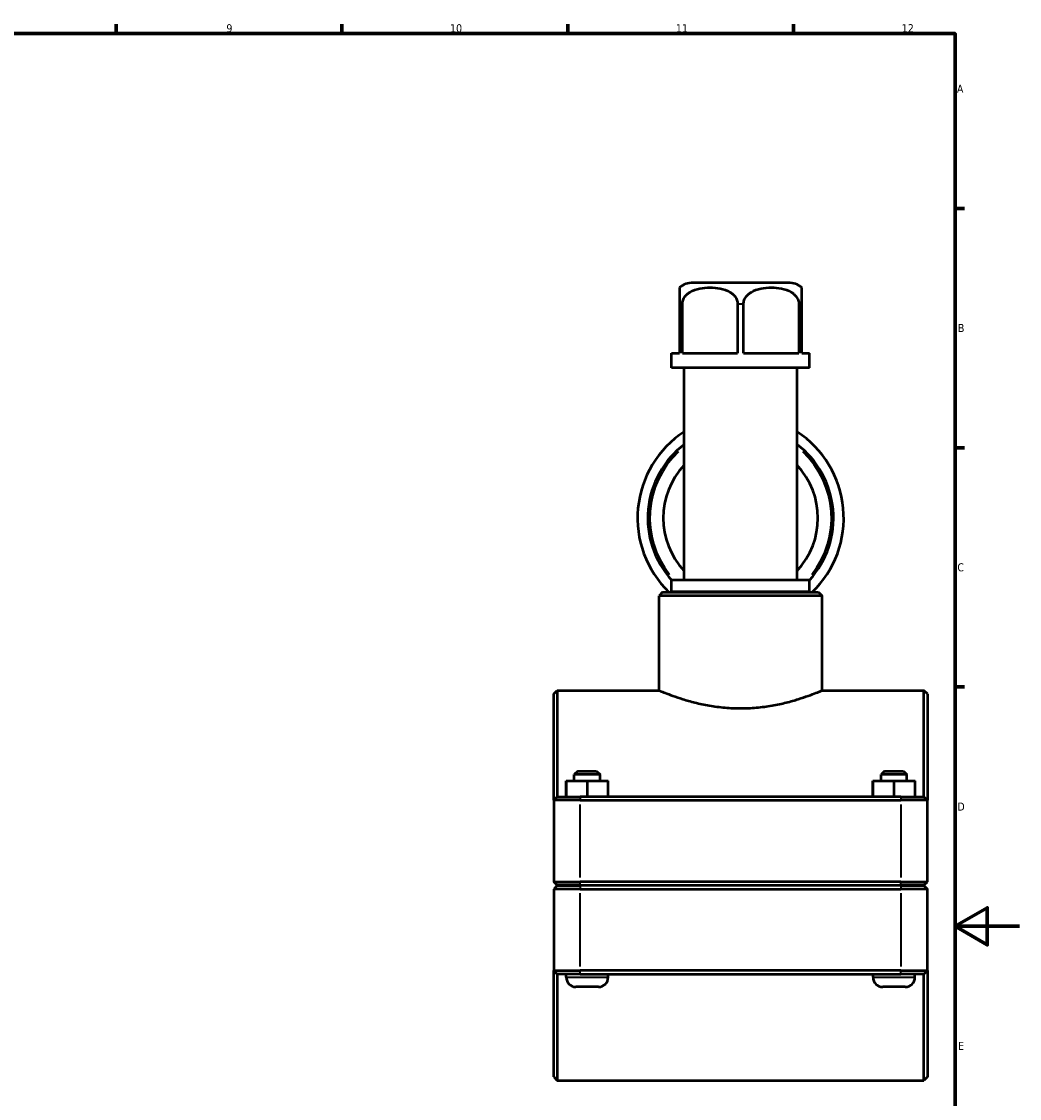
# Model space of a CAD drawing. Header units: millimetres. Extents: x 0 to 904, y -25 to 1297.
# Tile 5 of 6: x 531 to 841, y 244 to 578. Entities that reach past the tile are written whole.
import ezdxf

# ---------------------------------------------------------------- set-up
doc = ezdxf.new("R2010")
doc.units = ezdxf.units.MM
for name, color, linetype, lineweight in [('Border (ISO)', 7, 'Continuous', 70), ('Visible (ISO)', 7, 'Continuous', 50), ('Visible Narrow (ISO)', 7, 'Continuous', 35)]:
    doc.layers.add(name, color=color, linetype=linetype, lineweight=lineweight)
doc.styles.add('Note Text (ISO)', font='tahoma.ttf')

# ---------------------------------------------------------------- blocks, each defined once
blk = doc.blocks.new('Borders Default Border')
at = {"layer": 'Border (ISO)'}
for p, q in [((560.67, 574), (560.67, 576.9)), ((630.75, 574), (630.75, 576.9)), ((700.83, 574), (700.83, 576.9)), ((770.92, 574), (770.92, 576.9)), ((821, 519.75), (823.9, 519.75)), ((821, 445.5), (823.9, 445.5)), ((821, 371.25), (823.9, 371.25))]:
    blk.add_line(p, q, dxfattribs=at)
at = {"layer": 'Border (ISO)', "flags": 128}
for points in [[(20, 20), (20, 574), (821, 574), (821, 20), (20, 20)], [(841, 297), (821, 297), (831, 302.77), (831, 291.23), (821, 297)]]:
    blk.add_lwpolyline(points, dxfattribs=at)
at = {"layer": 'Border (ISO)', "color": 232, "true_color": 0xca0064, "char_height": 2.5, "attachment_point": 7, "style": 'Note Text (ISO)'}
for s, insert in [('9', (594.88, 574.35)), ('10', (664.29, 574.35)), ('11', (734.37, 574.4)), ('12', (804.46, 574.4)), ('A', (821.59, 555.62)), ('B', (821.89, 481.38)), ('C', (821.73, 407.08)), ('D', (821.73, 332.88)), ('E', (821.94, 258.63))]:
    blk.add_mtext(s, dxfattribs=dict(at, insert=insert))

msp = doc.modelspace()

# ---------------------------------------------------------------- linework, layer by layer
at = {"layer": 'Visible (ISO)'}
for p, q in [((769.2873, 496.6774), (739.6401, 496.6774)), ((735.4637, 490.0774), (735.4637, 474.8774)), ((736.3918, 474.8774), (736.3918, 490.0774)), ((753.5357, 490.0774), (753.5357, 474.8774)), ((755.3918, 474.8774), (755.3918, 490.0774)), ((772.5357, 490.0774), (772.5357, 474.8774)), ((773.4637, 474.8774), (773.4637, 490.0774)), ((733.0401, 474.8774), (735.4637, 474.8774)), ((733.0401, 470.2774), (733.0401, 474.8774)), ((736.3918, 474.8774), (753.5357, 474.8774)), ((755.3918, 474.8774), (772.5357, 474.8774)), ((773.4637, 474.8774), (775.8873, 474.8774)), ((775.8873, 470.2774), (775.8873, 474.8774)), ((775.8873, 470.2774), (733.0401, 470.2774)), ((736.9353, 404.4107), (736.9353, 470.2774)), ((771.9921, 404.4107), (771.9921, 470.2774)), ((775.8873, 404.4107), (733.0401, 404.4107)), ((733.0401, 400.7774), (733.0401, 404.4107)), ((775.8873, 400.7774), (775.8873, 404.4107)), ((730.2449, 400.6774), (729.1449, 399.5774)), ((729.1449, 370.1774), (729.1449, 399.5774)), ((779.7825, 399.5774), (729.1449, 399.5774)), ((730.2449, 400.6774), (778.6825, 400.6774)), ((775.8873, 400.7774), (733.0401, 400.7774)), ((734.9877, 400.6774), (734.9877, 400.7774)), ((773.9397, 400.6774), (773.9397, 400.7774)), ((778.6825, 400.6774), (779.7825, 399.5774)), ((779.7825, 370.1774), (779.7825, 399.5774)), ((696.4637, 369.0774), (697.5637, 370.1774)), ((696.4637, 336.0774), (696.4637, 369.0774)), ((697.5637, 370.1774), (697.5637, 337.1774)), ((697.5637, 370.1774), (729.1449, 370.1774)), ((779.7825, 370.1774), (811.3637, 370.1774)), ((811.3637, 337.1774), (811.3637, 370.1774)), ((812.4637, 369.0774), (811.3637, 370.1774)), ((812.4637, 369.0774), (812.4637, 336.0774)), ((703.9637, 345.1774), (702.8637, 344.0774)), ((703.9637, 345.1774), (709.7637, 345.1774)), ((709.7637, 345.1774), (710.8637, 344.0774)), ((799.1637, 345.1774), (798.0637, 344.0774)), ((799.1637, 345.1774), (804.9637, 345.1774)), ((804.9637, 345.1774), (806.0637, 344.0774)), ((700.3437, 342.1774), (700.3839, 342.1774)), ((700.3437, 337.1774), (700.3437, 342.1774)), ((700.3839, 342.1774), (706.904, 342.1774)), ((700.3839, 337.1774), (700.3839, 342.1774)), ((710.8637, 344.0774), (702.8637, 344.0774)), ((702.8637, 342.1774), (702.8637, 344.0774)), ((706.904, 342.1774), (713.3838, 342.1774)), ((706.904, 337.1774), (706.904, 342.1774)), ((710.8637, 342.1774), (710.8637, 344.0774)), ((713.3838, 337.1774), (713.3838, 342.1774)), ((795.5437, 342.1774), (795.5839, 342.1774)), ((795.5437, 337.1774), (795.5437, 342.1774)), ((795.5839, 342.1774), (802.104, 342.1774)), ((795.5839, 337.1774), (795.5839, 342.1774)), ((806.0637, 344.0774), (798.0637, 344.0774)), ((798.0637, 342.1774), (798.0637, 344.0774)), ((802.104, 342.1774), (808.5838, 342.1774)), ((802.104, 337.1774), (802.104, 342.1774)), ((806.0637, 342.1774), (806.0637, 344.0774)), ((808.5838, 337.1774), (808.5838, 342.1774)), ((697.5637, 337.1774), (696.4637, 336.0774)), ((704.7137, 336.0774), (696.4637, 336.0774)), ((696.4637, 336.0774), (696.4637, 310.8274)), ((697.5637, 337.1774), (704.7137, 337.1774)), ((804.2137, 337.1774), (704.7137, 337.1774)), ((704.7137, 336.0774), (804.2137, 336.0774)), ((804.2137, 337.1774), (811.3637, 337.1774)), ((812.4637, 336.0774), (804.2137, 336.0774)), ((811.3637, 337.1774), (812.4637, 336.0774)), ((812.4637, 310.8274), (812.4637, 336.0774)), ((697.5637, 309.7274), (696.4637, 310.8274)), ((696.4637, 310.8274), (704.7137, 310.8274)), ((804.2137, 310.8274), (704.7137, 310.8274)), ((804.2137, 310.8274), (812.4637, 310.8274)), ((811.3637, 309.7274), (812.4637, 310.8274)), ((697.5637, 309.6274), (696.4637, 308.5274)), ((704.7137, 308.5274), (696.4637, 308.5274)), ((696.4637, 308.5274), (696.4637, 283.2774)), ((704.7137, 309.7274), (697.5637, 309.7274)), ((697.5637, 309.6274), (704.7137, 309.6274)), ((700.3637, 309.6274), (700.3637, 309.7274)), ((704.7137, 309.7274), (804.2137, 309.7274)), ((804.2137, 309.6274), (704.7137, 309.6274)), ((704.7137, 308.5274), (804.2137, 308.5274)), ((713.3637, 309.6274), (713.3637, 309.7274)), ((795.5637, 309.6274), (795.5637, 309.7274)), ((811.3637, 309.7274), (804.2137, 309.7274)), ((804.2137, 309.6274), (811.3637, 309.6274)), ((812.4637, 308.5274), (804.2137, 308.5274)), ((808.5637, 309.6274), (808.5637, 309.7274)), ((811.3637, 309.6274), (812.4637, 308.5274)), ((812.4637, 283.2774), (812.4637, 308.5274)), ((696.4637, 250.2774), (696.4637, 283.2774)), ((696.4637, 283.2774), (704.7137, 283.2774)), ((697.5637, 282.1774), (696.4637, 283.2774)), ((697.5637, 282.1774), (697.5637, 249.1774)), ((704.7137, 282.1774), (697.5637, 282.1774)), ((700.3637, 281.1774), (700.3637, 282.1774)), ((804.2137, 283.2774), (704.7137, 283.2774)), ((704.7137, 282.1774), (804.2137, 282.1774)), ((713.3637, 281.1774), (713.3637, 282.1774)), ((795.5637, 281.1774), (795.5637, 282.1774)), ((804.2137, 283.2774), (812.4637, 283.2774)), ((811.3637, 282.1774), (804.2137, 282.1774)), ((808.5637, 281.1774), (808.5637, 282.1774)), ((811.3637, 282.1774), (812.4637, 283.2774)), ((811.3637, 249.1774), (811.3637, 282.1774)), ((812.4637, 283.2774), (812.4637, 250.2774)), ((710.3637, 278.1774), (703.3637, 278.1774)), ((805.5637, 278.1774), (798.5637, 278.1774)), ((696.4637, 250.2774), (697.5637, 249.1774)), ((697.5637, 249.1774), (811.3637, 249.1774)), ((812.4637, 250.2774), (811.3637, 249.1774))]:
    msp.add_line(p, q, dxfattribs=at)
for centre, radius, start, end in [((739.6401, 490.0774), 6.6, 90, 129.256108), ((769.2873, 490.0774), 6.6, 50.743892, 90), ((754.4637, 423.6774), 32, 123.213646, 225.951374), ((754.4637, 423.6774), 32, 314.048626, 56.786354), ((754.4637, 423.6774), 28.8, 127.490148, 221.988504), ((754.4637, 423.6774), 28.8, 318.011496, 52.509852), ((754.4637, 423.6774), 24, 136.915744, 223.084256), ((754.4637, 423.6774), 24, 316.915744, 43.084256), ((703.3637, 281.1774), 3, 180, 270), ((710.3637, 281.1774), 3, 270, 0), ((798.5637, 281.1774), 3, 180, 270), ((805.5637, 281.1774), 3, 270, 0)]:
    msp.add_arc(centre, radius, start, end, dxfattribs=at)
for points, knots in [([(735.4637, 495.1879), (735.4637, 495.1879), (735.4637, 494.8404), (735.4637, 493.6159), (735.4637, 493.4221), (735.4637, 492.9799), (735.4637, 492.7307), (735.4637, 492.1392), (735.4637, 491.6804), (735.4637, 490.9013), (735.4637, 490.456), (735.4637, 490.0774)], [2.30476082, 2.30476082, 2.30476082, 2.30476082, 2.99885247, 2.99885247, 3.10217287, 3.10217287, 3.20549328, 3.20549328, 3.34355511, 3.34355511, 3.45714123, 3.45714123, 3.45714123, 3.45714123]), ([(736.3918, 490.0774), (736.3918, 490.456), (736.4699, 490.9013), (736.7392, 491.6804), (737.0053, 492.1392), (737.4777, 492.7307), (737.7228, 492.9799), (738.2499, 493.4221), (738.5315, 493.6159), (740.5746, 494.8404), (742.9601, 495.1879), (746.9674, 495.1879), (749.3529, 494.8404), (751.396, 493.6159), (751.6776, 493.4221), (752.2047, 492.9799), (752.4498, 492.7307), (752.9222, 492.1392), (753.1883, 491.6804), (753.4576, 490.9013), (753.5357, 490.456), (753.5357, 490.0774)], [1.15238041, 1.15238041, 1.15238041, 1.15238041, 1.26596653, 1.26596653, 1.40402836, 1.40402836, 1.50734877, 1.50734877, 1.61066918, 1.61066918, 2.30476082, 2.30476082, 2.99885247, 2.99885247, 3.10217287, 3.10217287, 3.20549328, 3.20549328, 3.34355511, 3.34355511, 3.45714123, 3.45714123, 3.45714123, 3.45714123]), ([(755.3918, 490.0774), (755.3918, 490.456), (755.4699, 490.9013), (755.7392, 491.6804), (756.0053, 492.1392), (756.4777, 492.7307), (756.7228, 492.9799), (757.2499, 493.4221), (757.5315, 493.6159), (759.5746, 494.8404), (761.9601, 495.1879), (765.9674, 495.1879), (768.3529, 494.8404), (770.396, 493.6159), (770.6776, 493.4221), (771.2047, 492.9799), (771.4498, 492.7307), (771.9222, 492.1392), (772.1883, 491.6804), (772.4576, 490.9013), (772.5357, 490.456), (772.5357, 490.0774)], [1.15238041, 1.15238041, 1.15238041, 1.15238041, 1.26596653, 1.26596653, 1.40402836, 1.40402836, 1.50734877, 1.50734877, 1.61066918, 1.61066918, 2.30476082, 2.30476082, 2.99885247, 2.99885247, 3.10217287, 3.10217287, 3.20549328, 3.20549328, 3.34355511, 3.34355511, 3.45714123, 3.45714123, 3.45714123, 3.45714123]), ([(773.4637, 490.0774), (773.4637, 490.456), (773.4637, 490.9013), (773.4637, 491.6804), (773.4637, 492.1392), (773.4637, 492.7307), (773.4637, 492.9799), (773.4637, 493.4221), (773.4637, 493.6159), (773.4637, 494.8404), (773.4637, 495.1879), (773.4637, 495.1879)], [1.15238041, 1.15238041, 1.15238041, 1.15238041, 1.26596653, 1.26596653, 1.40402836, 1.40402836, 1.50734877, 1.50734877, 1.61066918, 1.61066918, 2.30476082, 2.30476082, 2.30476082, 2.30476082]), ([(729.1449, 370.1774), (729.1449, 370.1774), (729.3011, 370.1115), (729.9516, 369.8435), (730.4458, 369.6416), (731.7441, 369.1335), (732.5492, 368.8273), (734.4012, 368.1664), (735.4483, 367.8123), (737.6743, 367.1228), (738.9326, 366.762), (741.6774, 366.0771), (743.1639, 365.7536), (746.2756, 365.2103), (747.9037, 364.9907), (751.1915, 364.6977), (752.8514, 364.6247), (754.4637, 364.6247)], [11.60160771, 11.60160771, 11.60160771, 11.60160771, 12.08471014, 12.08471014, 12.56781257, 12.56781257, 13.050915, 13.050915, 13.53401743, 13.53401743, 14.01771565, 14.01771565, 14.50141386, 14.50141386, 14.98511207, 14.98511207, 15.46881028, 15.46881028, 15.46881028, 15.46881028]), ([(754.4637, 364.6247), (756.0761, 364.6247), (757.736, 364.6977), (761.0238, 364.9907), (762.6519, 365.2103), (765.7636, 365.7536), (767.2501, 366.0771), (769.9949, 366.762), (771.2532, 367.1228), (773.4792, 367.8123), (774.5262, 368.1664), (776.3783, 368.8273), (777.1834, 369.1335), (778.4817, 369.6416), (778.9759, 369.8435), (779.6264, 370.1115), (779.7825, 370.1774), (779.7825, 370.1774)], [0, 0, 0, 0, 0.48369821, 0.48369821, 0.96739642, 0.96739642, 1.45109464, 1.45109464, 1.93479285, 1.93479285, 2.41789528, 2.41789528, 2.90099771, 2.90099771, 3.38410014, 3.38410014, 3.86720257, 3.86720257, 3.86720257, 3.86720257])]:
    msp.add_open_spline(points, degree=3, knots=knots, dxfattribs=at)
at = {"layer": 'Visible Narrow (ISO)'}
for p, q in [((736.3421, 490.0774), (735.5068, 490.0774)), ((755.2991, 490.0774), (753.6284, 490.0774)), ((773.4207, 490.0774), (772.5854, 490.0774)), ((704.7137, 337.1224), (704.7137, 336.1324)), ((704.7137, 312.0899), (704.7137, 334.8149)), ((804.2137, 337.1224), (804.2137, 336.1324)), ((804.2137, 334.8149), (804.2137, 312.0899)), ((704.7137, 309.7824), (704.7137, 310.7724)), ((804.2137, 309.7824), (804.2137, 310.7724)), ((704.7137, 309.5724), (704.7137, 308.5824)), ((804.2137, 309.5724), (804.2137, 308.5824)), ((704.7137, 284.5399), (704.7137, 307.2649)), ((804.2137, 307.2649), (804.2137, 284.5399)), ((700.4438, 281.1774), (713.2837, 281.1774)), ((704.7137, 282.2324), (704.7137, 283.2224)), ((795.6438, 281.1774), (808.4837, 281.1774)), ((804.2137, 282.2324), (804.2137, 283.2224))]:
    msp.add_line(p, q, dxfattribs=at)
for start, end in [(133.229598, 218.437804), (321.562196, 46.770402)]:
    msp.add_arc((754.4637, 423.6774), 28.16, start, end, dxfattribs=at)

# ---------------------------------------------------------------- block references
msp.add_blockref('Borders Default Border', (0, 0))

doc.saveas('drawing.dxf')
